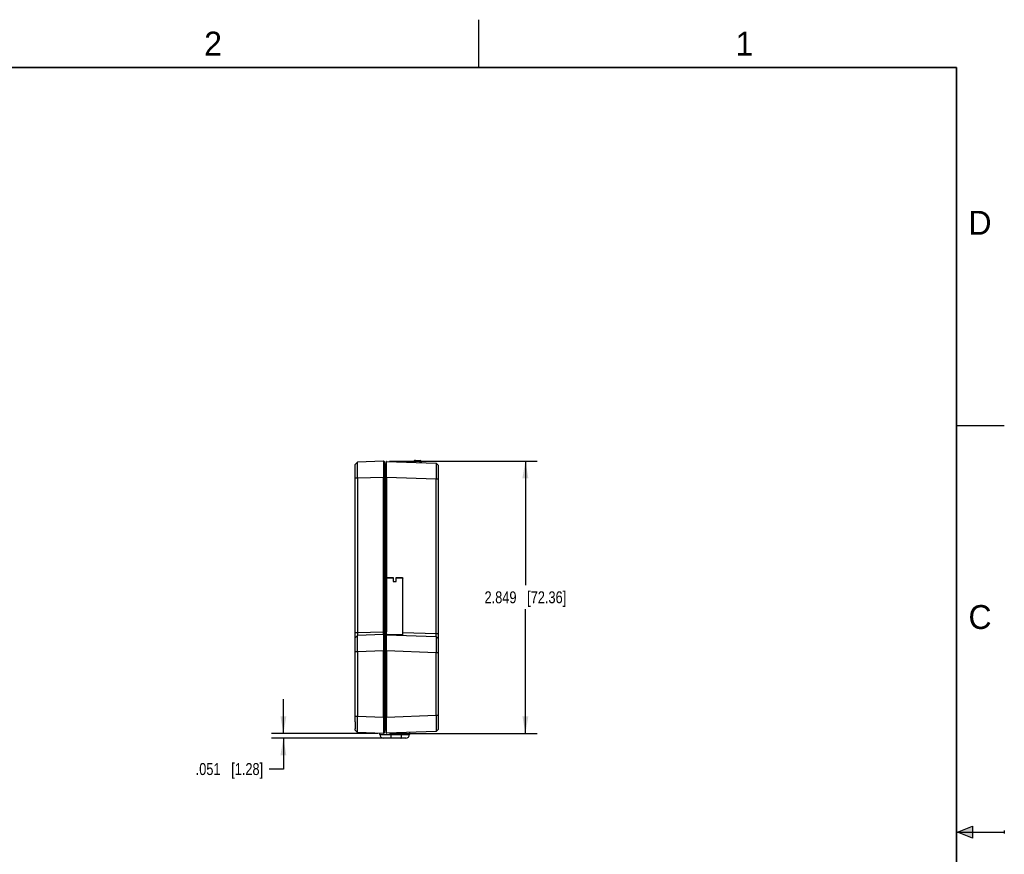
# Model space of a CAD drawing. Header units: inches. Extents: x 0 to 22, y 0 to 17.
# Tile 17 of 17: x 11.7 to 22, y 8.3 to 17. Entities that reach past the tile are written whole.
import ezdxf

# ---------------------------------------------------------------- set-up
doc = ezdxf.new("R2010")
doc.units = ezdxf.units.IN
doc.header["$LTSCALE"] = 1.21
doc.header["$MEASUREMENT"] = 0
doc.layers.get('0').update_dxf_attribs({"linetype": 'CONTINUOUS'})
doc.layers.add('DIMENSIONS', color=7, linetype='CONTINUOUS')
doc.styles.get("Standard").update_dxf_attribs({"font": 'txt', "width": 0.8})
doc.styles.add('TEXTSTYLE_2', font='txt')
doc.dimstyles.new('DIMSTYLE_1', dxfattribs={"dimtxt": 0.125, "dimasz": 0.18, "dimexe": 0.18, "dimexo": 0.0625, "dimgap": 0.09, "dimtad": 0, "dimtih": 1, "dimtoh": 1, "dimdec": 3, "dimzin": 4, "dimdsep": 46, "dimtxsty": 'STANDARD', "dimblk": '_FILLED', "dimblk1": '_FILLED', "dimblk2": '_FILLED', "dimcen": 0.09, "dimadec": 0, "dimazin": 0, "dimtp": 0.01, "dimtm": 0.01, "dimtfac": 1, "dimtdec": 3, "dimtofl": 0, "dimtmove": 0, "dimatfit": 3, "dimldrblk": '_FILLED', "dimfxl": 1, "dimtolj": 1, "dimtzin": 4, "dimarcsym": 0})

# ---------------------------------------------------------------- blocks, each defined once
blk = doc.blocks.new('_FILLED')
at = {"color": 0, "linetype": 'BYBLOCK'}
blk.add_solid([(0, 0), (-1, 0.174), (-1, -0.174)], dxfattribs=at)
blk = doc.blocks.new('*D5')
at = {"layer": 'DIMENSIONS', "color": 2, "linetype": 'CONTINUOUS'}
for p, q in [((14.454, 9.532), (14.454, 9.892)), ((15.441, 9.532), (14.329, 9.532)), ((15.511, 9.482), (14.329, 9.482)), ((14.454, 9.482), (14.454, 9.159)), ((14.454, 9.159), (14.304, 9.159))]:
    blk.add_line(p, q, dxfattribs=at)
at = {"layer": 'DIMENSIONS', "color": 2, "linetype": 'CONTINUOUS', "xscale": 0.18, "yscale": 0.18, "zscale": 0.18}
for p, rotation in [((14.454, 9.532), 270), ((14.454, 9.482), 90)]:
    blk.add_blockref('_FILLED', p, dxfattribs=dict(at, rotation=rotation))
at = {"layer": 'DIMENSIONS', "color": 2, "linetype": 'CONTINUOUS', "insert": (14.242, 9.222), "char_height": 0.125, "width": 1.125, "attachment_point": 3, "line_spacing_factor": 0.9}
blk.add_mtext('.051{\\Ftxt.shx;\\W1.000000;\\H0.125000; }[1.28]', dxfattribs=at)
blk = doc.blocks.new('*D6')
at = {"layer": 'DIMENSIONS', "color": 2, "linetype": 'CONTINUOUS'}
for p, q in [((15.566, 12.381), (17.112, 12.381)), ((16.987, 12.381), (16.987, 11.082)), ((16.987, 9.532), (16.987, 10.832)), ((15.566, 9.532), (17.112, 9.532))]:
    blk.add_line(p, q, dxfattribs=at)
at = {"layer": 'DIMENSIONS', "color": 2, "linetype": 'CONTINUOUS', "xscale": 0.18, "yscale": 0.18, "zscale": 0.18}
for p, rotation in [((16.987, 12.381), 90), ((16.987, 9.532), 270)]:
    blk.add_blockref('_FILLED', p, dxfattribs=dict(at, rotation=rotation))
at = {"layer": 'DIMENSIONS', "color": 2, "linetype": 'CONTINUOUS', "insert": (16.987, 11.019), "char_height": 0.125, "width": 1.325, "attachment_point": 2, "line_spacing_factor": 0.9}
blk.add_mtext('2.849{\\Ftxt.shx;\\W1.000000;\\H0.125000; }[72.36]', dxfattribs=at)

msp = doc.modelspace()

# ---------------------------------------------------------------- hatches: boundary and pattern name
at = {"linetype": 'CONTINUOUS'}
msp.add_hatch(color=2, dxfattribs=at).paths.add_polyline_path([(21.6663, 8.5625), (21.6663, 8.4375), (21.51, 8.5)])

# ---------------------------------------------------------------- linework, layer by layer
at = {"color": 2, "linetype": 'CONTINUOUS'}
for p, q in [((16.5, 16.5), (16.5, 17)), ((22, 12.75), (21.5, 12.75)), ((21.51, 8.5), (21.6663, 8.5625)), ((21.6663, 8.5625), (21.6663, 8.4375)), ((21.51, 8.5), (22, 8.5)), ((21.6663, 8.4375), (21.51, 8.5)), ((22, 8.515), (22, 8.485))]:
    msp.add_line(p, q, dxfattribs=at)
at = {"color": 6, "linetype": 'CONTINUOUS'}
for p, q in [((15.2293, 12.3713), (15.2043, 12.3454)), ((15.5031, 12.3809), (15.2293, 12.3713)), ((15.2293, 12.3713), (15.2293, 12.3713)), ((15.5031, 12.3809), (15.5031, 12.3581)), ((15.5083, 12.3759), (15.5083, 9.5372)), ((15.5283, 9.539), (15.5283, 12.3741)), ((15.5335, 12.3791), (16.0533, 12.361)), ((15.5335, 12.2092), (15.5335, 12.3791)), ((15.8183, 12.3748), (15.8183, 12.3692)), ((15.8339, 12.3691), (15.834, 12.3898)), ((15.8341, 12.3898), (15.8841, 12.3873)), ((15.884, 12.3873), (15.8839, 12.3675)), ((15.8983, 12.3664), (15.8983, 12.3723)), ((15.2043, 12.3323), (15.2043, 12.3454)), ((15.2045, 12.3046), (15.2043, 12.3323)), ((15.2043, 12.2647), (15.2045, 12.3046)), ((15.2043, 9.6536), (15.2043, 12.2647)), ((15.5031, 12.3581), (15.5031, 12.211)), ((15.5234, 12.3484), (15.5083, 12.3483)), ((15.5234, 12.3484), (15.5234, 10.5844)), ((16.0783, 12.3351), (16.0533, 12.361)), ((16.0533, 12.361), (16.0533, 12.361)), ((16.0783, 9.578), (16.0783, 12.3351)), ((15.2293, 12.2014), (15.2043, 12.2014)), ((15.2293, 12.2014), (15.2291, 12.2358)), ((15.5031, 12.211), (15.2293, 12.2014)), ((15.2293, 12.2014), (15.2293, 10.5873)), ((15.5031, 10.5968), (15.5031, 12.211)), ((15.5031, 12.211), (15.5083, 12.211)), ((15.5234, 12.2084), (15.5083, 12.2083)), ((15.5283, 12.2084), (15.5234, 12.2084)), ((15.5283, 12.2092), (15.5335, 12.2092)), ((15.5335, 12.2092), (15.5335, 10.5951)), ((16.0533, 12.1911), (15.5335, 12.2092)), ((16.0533, 10.577), (16.0533, 12.1911)), ((16.0783, 12.1911), (16.0533, 12.1911)), ((15.2043, 10.5873), (15.2293, 10.5873)), ((15.2293, 10.5573), (15.2043, 10.5314)), ((15.2293, 10.5873), (15.5031, 10.5968)), ((15.5031, 10.5669), (15.2293, 10.5573)), ((15.2293, 10.5573), (15.2293, 10.5573)), ((15.5083, 10.5968), (15.5031, 10.5968)), ((15.5031, 10.5669), (15.5031, 10.5968)), ((15.5031, 10.5669), (15.5031, 10.5441)), ((15.5031, 10.5441), (15.5031, 10.397)), ((15.5234, 10.5844), (15.5083, 10.5843)), ((15.5234, 10.5344), (15.5083, 10.5343)), ((15.5234, 10.5844), (15.5283, 10.5844)), ((15.5234, 10.5344), (15.5234, 10.5844)), ((15.5234, 10.5344), (15.5234, 9.5647)), ((15.5335, 10.5951), (15.5283, 10.5951)), ((15.5336, 10.5739), (15.5335, 10.5669)), ((15.5335, 10.5669), (15.5335, 10.5651)), ((15.5335, 10.5651), (16.0533, 10.547)), ((15.5335, 10.3952), (15.5335, 10.5651)), ((15.7043, 10.5891), (16.0533, 10.577)), ((16.0533, 10.577), (16.0783, 10.577)), ((16.0533, 10.547), (16.0533, 10.547)), ((16.0783, 10.5211), (16.0533, 10.547)), ((15.2293, 10.3874), (15.2043, 10.3874)), ((15.5031, 10.397), (15.2293, 10.3874)), ((15.2293, 10.3874), (15.2293, 9.7117)), ((15.5031, 10.397), (15.5083, 10.397)), ((15.5031, 9.7021), (15.5031, 10.397)), ((15.5234, 10.3944), (15.5083, 10.3943)), ((15.5283, 10.3944), (15.5234, 10.3944)), ((15.5283, 10.3952), (15.5335, 10.3952)), ((16.0533, 10.3771), (15.5335, 10.3952)), ((15.5335, 10.3952), (15.5335, 9.7039)), ((16.0783, 10.3771), (16.0533, 10.3771)), ((16.0533, 9.722), (16.0533, 10.3771)), ((15.2043, 9.7117), (15.2293, 9.7117)), ((15.2291, 9.6773), (15.2293, 9.7117)), ((15.2293, 9.7117), (15.5031, 9.7021)), ((15.5083, 9.7021), (15.5031, 9.7021)), ((15.5031, 9.7021), (15.5031, 9.5551)), ((15.5234, 9.7047), (15.5083, 9.7048)), ((15.5234, 9.7047), (15.5283, 9.7047)), ((15.5335, 9.7039), (15.5283, 9.7039)), ((15.5335, 9.7039), (16.0533, 9.722)), ((15.5335, 9.534), (15.5335, 9.7039)), ((16.0533, 9.722), (16.0783, 9.722)), ((15.2043, 9.6536), (15.2045, 9.6097)), ((15.2045, 9.6097), (15.2043, 9.5799)), ((15.2043, 9.5677), (15.2043, 9.5799)), ((15.2293, 9.5418), (15.2043, 9.5677)), ((15.5031, 9.5322), (15.2293, 9.5418)), ((15.2293, 9.5418), (15.2293, 9.5418)), ((15.4629, 9.5211), (15.4629, 9.5336)), ((15.4629, 9.5211), (15.7739, 9.5211)), ((15.7345, 9.4817), (15.5022, 9.4817)), ((15.5031, 9.5551), (15.5031, 9.5322)), ((15.5234, 9.5647), (15.5083, 9.5648)), ((16.0533, 9.5521), (15.5335, 9.534)), ((15.5802, 9.5356), (15.5802, 9.5211)), ((15.6912, 9.5211), (15.6912, 9.5395)), ((15.7739, 9.5424), (15.7739, 9.5211)), ((16.0533, 9.5521), (16.0783, 9.578)), ((16.0533, 9.5521), (16.0533, 9.5521))]:
    msp.add_line(p, q, dxfattribs=at)
at = {"color": 7, "linetype": 'CONTINUOUS'}
for p, q in [((15.5393, 11.1621), (15.5343, 11.1571)), ((15.5343, 10.5671), (15.5343, 11.1571)), ((15.6038, 11.1571), (15.5343, 11.1571)), ((15.5393, 11.1621), (15.6038, 11.1621)), ((15.6038, 11.1621), (15.6038, 11.1221)), ((15.6348, 11.1221), (15.6348, 11.1621)), ((15.6348, 11.1621), (15.6993, 11.1621)), ((15.7043, 11.1571), (15.6348, 11.1571)), ((15.6993, 11.1621), (15.7043, 11.1571)), ((15.7043, 10.5671), (15.7043, 11.1571)), ((15.6038, 11.1221), (15.6348, 11.1221)), ((15.5343, 10.5671), (15.7043, 10.5671)), ((15.5364, 10.565), (15.5349, 10.5665)), ((15.6193, 10.5621), (15.6993, 10.5621)), ((15.6603, 10.5607), (15.6603, 10.5621)), ((15.6993, 10.5621), (15.7043, 10.5671))]:
    msp.add_line(p, q, dxfattribs=at)
at = {"color": 7, "linetype": 'CONTINUOUS', "const_width": 0.02}
for points in [[(21.5, 16.5), (0.5, 16.5)], [(21.5, 0.5), (21.5, 16.5)]]:
    msp.add_lwpolyline(points, dxfattribs=at)
at = {"color": 6, "linetype": 'CONTINUOUS'}
for centre, radius, start, end in [((15.5033, 12.3759), 0.005, 0.01118, 91.99818), ((15.5333, 12.3741), 0.005, 88.00095, 179.98601), ((15.8333, 12.3748), 0.015, 87.20692, 180.00113), ((15.8833, 12.3723), 0.015, 359.99878, 87.20915), ((15.5233, 12.3534), 0.005, 270.5, 360), ((15.5033, 10.5619), 0.005, 0.01118, 91.99818), ((15.5233, 10.5394), 0.005, 270.50612, 359.97591), ((15.5333, 10.5601), 0.005, 88.00095, 179.98601), ((11.6048, 10.5712), 3.9288, 0.03994, 0.34931), ((15.5022, 9.5211), 0.0394, 180, 270), ((15.5033, 9.5372), 0.005, 268.00021, 359.99106), ((15.5233, 9.5597), 0.005, 0, 89.5), ((15.5333, 9.539), 0.005, 180.01286, 271.9997), ((15.7345, 9.5211), 0.0394, 270, 360)]:
    msp.add_arc(centre, radius, start, end, dxfattribs=at)
for points, knots in [([(15.2291, 12.2358), (15.2291, 12.245), (15.229, 12.2586), (15.229, 12.2765), (15.229, 12.2891), (15.2289, 12.3011), (15.2289, 12.3124), (15.2289, 12.3229), (15.2289, 12.3325), (15.2289, 12.3412), (15.229, 12.3478), (15.229, 12.3525), (15.229, 12.3557), (15.229, 12.3586), (15.229, 12.3611), (15.2291, 12.3635), (15.2291, 12.3655), (15.2291, 12.3672), (15.2291, 12.3684), (15.2292, 12.3693), (15.2292, 12.3698), (15.2292, 12.3702), (15.2292, 12.3706), (15.2292, 12.3709), (15.2292, 12.3711), (15.2293, 12.3712), (15.2293, 12.3712), (15.2293, 12.3713), (15.2293, 12.3713), (15.2293, 12.3713)], [0, 0, 0, 0, 0.2043807, 0.3018961, 0.3953858, 0.4841875, 0.5676718, 0.6452132, 0.716227, 0.7802293, 0.8367513, 0.8620667, 0.8853617, 0.9065993, 0.9257427, 0.9427548, 0.9575987, 0.970242, 0.9806688, 0.9850473, 0.9888671, 0.992127, 0.9948255, 0.9969614, 0.9985339, 0.9991089, 0.9995436, 0.999839, 1, 1, 1, 1]), ([(16.0533, 12.361), (16.0533, 12.361), (16.0533, 12.3609), (16.0534, 12.3609), (16.0534, 12.3608), (16.0534, 12.3607), (16.0534, 12.3606), (16.0534, 12.3604), (16.0534, 12.36), (16.0534, 12.3595), (16.0535, 12.359), (16.0535, 12.3583), (16.0535, 12.3575), (16.0535, 12.3566), (16.0535, 12.3553), (16.0536, 12.3533), (16.0536, 12.3507), (16.0536, 12.3476), (16.0536, 12.3443), (16.0536, 12.3405), (16.0537, 12.3364), (16.0537, 12.3302), (16.0537, 12.3217), (16.0537, 12.3105), (16.0537, 12.2982), (16.0537, 12.2849), (16.0536, 12.2707), (16.0536, 12.2557), (16.0535, 12.2401), (16.0535, 12.2185), (16.0534, 12.2021), (16.0533, 12.1911)], [0, 0, 0, 0, 0.0001565, 0.000456, 0.0009027, 0.0014977, 0.0022412, 0.0031333, 0.0053624, 0.0081839, 0.0115962, 0.0155975, 0.0201861, 0.0253602, 0.0311179, 0.0443748, 0.0599214, 0.0777131, 0.0977051, 0.1198527, 0.1441105, 0.1704228, 0.2289291, 0.2948044, 0.3674463, 0.4461257, 0.5300842, 0.6185383, 0.7106682, 0.8056367, 1, 1, 1, 1]), ([(15.2293, 10.5873), (15.2292, 10.5853), (15.2291, 10.5815), (15.229, 10.5768), (15.229, 10.5732), (15.2289, 10.5707), (15.2289, 10.5683), (15.2289, 10.5661), (15.2289, 10.5642), (15.2289, 10.5624), (15.229, 10.5609), (15.229, 10.5597), (15.2291, 10.5588), (15.2291, 10.5582), (15.2291, 10.5579), (15.2292, 10.5576), (15.2292, 10.5575), (15.2292, 10.5574), (15.2293, 10.5573), (15.2293, 10.5573), (15.2293, 10.5573)], [0, 0, 0, 0, 0.1945417, 0.3824445, 0.4712009, 0.5553318, 0.6340844, 0.7067061, 0.77248, 0.8308314, 0.881223, 0.9231201, 0.956057, 0.969097, 0.9798298, 0.9882444, 0.9943413, 0.9965316, 0.9981679, 1, 1, 1, 1]), ([(15.2293, 10.3874), (15.2292, 10.3984), (15.2292, 10.4148), (15.2291, 10.4364), (15.229, 10.452), (15.229, 10.467), (15.2289, 10.4812), (15.2289, 10.4945), (15.2289, 10.5068), (15.2289, 10.518), (15.2289, 10.5265), (15.229, 10.5327), (15.229, 10.5368), (15.229, 10.5406), (15.229, 10.544), (15.229, 10.547), (15.2291, 10.5496), (15.2291, 10.5516), (15.2291, 10.553), (15.2291, 10.5538), (15.2292, 10.5546), (15.2292, 10.5553), (15.2292, 10.5559), (15.2292, 10.5564), (15.2292, 10.5567), (15.2292, 10.5569), (15.2292, 10.557), (15.2293, 10.5571), (15.2293, 10.5572), (15.2293, 10.5573), (15.2293, 10.5573), (15.2293, 10.5573)], [0, 0, 0, 0, 0.194364, 0.289333, 0.3814631, 0.4699173, 0.5538757, 0.6325551, 0.705197, 0.7710722, 0.8295785, 0.8558907, 0.8801485, 0.902296, 0.922288, 0.9400796, 0.9556262, 0.968883, 0.9746406, 0.9798147, 0.9844032, 0.9884044, 0.9918166, 0.994638, 0.996867, 0.997759, 0.9985025, 0.9990974, 0.9995441, 0.9998435, 1, 1, 1, 1]), ([(16.0533, 10.547), (16.0533, 10.547), (16.0534, 10.547), (16.0534, 10.5471), (16.0534, 10.5471), (16.0535, 10.5473), (16.0535, 10.5477), (16.0536, 10.5483), (16.0536, 10.5493), (16.0537, 10.5506), (16.0537, 10.5521), (16.0537, 10.5538), (16.0537, 10.5558), (16.0537, 10.558), (16.0537, 10.5603), (16.0536, 10.5629), (16.0536, 10.5665), (16.0535, 10.5712), (16.0534, 10.575), (16.0533, 10.577)], [0, 0, 0, 0, 0.0018822, 0.0035266, 0.0057205, 0.0118188, 0.020232, 0.043999, 0.0769331, 0.118828, 0.1692171, 0.2275654, 0.2933356, 0.3659536, 0.4447025, 0.5288288, 0.6175795, 0.8054693, 1, 1, 1, 1]), ([(16.0533, 10.547), (16.0533, 10.547), (16.0533, 10.5469), (16.0534, 10.5469), (16.0534, 10.5468), (16.0534, 10.5467), (16.0534, 10.5466), (16.0534, 10.5464), (16.0534, 10.546), (16.0534, 10.5455), (16.0535, 10.545), (16.0535, 10.5443), (16.0535, 10.5435), (16.0535, 10.5426), (16.0535, 10.5413), (16.0536, 10.5393), (16.0536, 10.5367), (16.0536, 10.5336), (16.0536, 10.5303), (16.0536, 10.5265), (16.0537, 10.5224), (16.0537, 10.5162), (16.0537, 10.5077), (16.0537, 10.4965), (16.0537, 10.4842), (16.0537, 10.4709), (16.0536, 10.4567), (16.0536, 10.4417), (16.0535, 10.4261), (16.0535, 10.4045), (16.0534, 10.3881), (16.0533, 10.3771)], [0, 0, 0, 0, 0.0001565, 0.000456, 0.0009027, 0.0014977, 0.0022412, 0.0031333, 0.0053624, 0.0081839, 0.0115962, 0.0155975, 0.0201861, 0.0253602, 0.0311179, 0.0443748, 0.0599214, 0.0777131, 0.0977051, 0.1198527, 0.1441105, 0.1704228, 0.2289291, 0.2948044, 0.3674463, 0.4461257, 0.5300842, 0.6185383, 0.7106682, 0.8056367, 1, 1, 1, 1]), ([(16.0533, 9.722), (16.0534, 9.711), (16.0535, 9.6946), (16.0535, 9.673), (16.0536, 9.6574), (16.0536, 9.6424), (16.0537, 9.6282), (16.0537, 9.6149), (16.0537, 9.6026), (16.0537, 9.5914), (16.0537, 9.5829), (16.0537, 9.5767), (16.0536, 9.5726), (16.0536, 9.5688), (16.0536, 9.5655), (16.0536, 9.5624), (16.0536, 9.5598), (16.0535, 9.5578), (16.0535, 9.5565), (16.0535, 9.5556), (16.0535, 9.5548), (16.0535, 9.5541), (16.0534, 9.5535), (16.0534, 9.5531), (16.0534, 9.5527), (16.0534, 9.5525), (16.0534, 9.5524), (16.0534, 9.5523), (16.0534, 9.5522), (16.0533, 9.5522), (16.0533, 9.5521), (16.0533, 9.5521)], [0, 0, 0, 0, 0.1943639, 0.2893329, 0.381463, 0.4699171, 0.5538755, 0.6325549, 0.7051967, 0.771072, 0.8295782, 0.8558904, 0.8801483, 0.9022958, 0.9222878, 0.9400795, 0.9556261, 0.9688829, 0.9746405, 0.9798145, 0.9844031, 0.9884043, 0.9918165, 0.9946379, 0.996867, 0.997759, 0.9985024, 0.9990974, 0.9995441, 0.9998435, 1, 1, 1, 1]), ([(15.2293, 9.5418), (15.2293, 9.5418), (15.2293, 9.5418), (15.2293, 9.5419), (15.2293, 9.5419), (15.2292, 9.542), (15.2292, 9.5422), (15.2292, 9.5425), (15.2292, 9.5429), (15.2292, 9.5433), (15.2292, 9.5438), (15.2291, 9.5447), (15.2291, 9.5459), (15.2291, 9.5476), (15.2291, 9.5496), (15.229, 9.5519), (15.229, 9.5545), (15.229, 9.5574), (15.229, 9.5606), (15.229, 9.5653), (15.2289, 9.5719), (15.2289, 9.5806), (15.2289, 9.5902), (15.2289, 9.6007), (15.2289, 9.6119), (15.229, 9.624), (15.229, 9.6366), (15.229, 9.6545), (15.2291, 9.6681), (15.2291, 9.6773)], [0, 0, 0, 0, 0.0001611, 0.0004566, 0.0008913, 0.0014664, 0.0030391, 0.0051752, 0.0078738, 0.0111338, 0.0149539, 0.0193324, 0.0297595, 0.0424029, 0.057247, 0.0742592, 0.0934027, 0.1146405, 0.1379355, 0.1632509, 0.219773, 0.2837754, 0.3547892, 0.4323305, 0.5158146, 0.6046162, 0.6981057, 0.7956207, 1, 1, 1, 1]), ([(15.5802, 9.5211), (15.5802, 9.5185), (15.5801, 9.5135), (15.5798, 9.5062), (15.5792, 9.5004), (15.5787, 9.4962), (15.5783, 9.4933), (15.5778, 9.4907), (15.5772, 9.4884), (15.5767, 9.4864), (15.5761, 9.4848), (15.5754, 9.4835), (15.5749, 9.4826), (15.5744, 9.4821), (15.5741, 9.4819), (15.5737, 9.4817), (15.5735, 9.4817), (15.5734, 9.4817)], [0, 0, 0, 0, 0.1872553, 0.3682977, 0.5353422, 0.6117421, 0.682492, 0.7469657, 0.8046843, 0.8552332, 0.8982604, 0.9335899, 0.9614895, 0.9729139, 0.9828962, 0.9917645, 1, 1, 1, 1]), ([(15.6844, 9.4817), (15.6845, 9.4817), (15.6848, 9.4817), (15.6851, 9.4819), (15.6854, 9.4821), (15.6859, 9.4826), (15.6865, 9.4835), (15.6871, 9.4848), (15.6877, 9.4864), (15.6883, 9.4884), (15.6888, 9.4907), (15.6893, 9.4933), (15.6897, 9.4962), (15.6903, 9.5004), (15.6908, 9.5062), (15.6912, 9.5135), (15.6912, 9.5185), (15.6912, 9.5211)], [0, 0, 0, 0, 0.0082355, 0.0171038, 0.0270861, 0.0385105, 0.0664101, 0.1017396, 0.1447668, 0.1953157, 0.2530343, 0.317508, 0.3882579, 0.4646578, 0.6317023, 0.8127447, 1, 1, 1, 1])]:
    msp.add_open_spline(points, degree=3, knots=knots, dxfattribs=at)

# ---------------------------------------------------------------- texts
at = {"color": 2, "linetype": 'CONTINUOUS', "char_height": 0.25, "width": 0.25, "attachment_point": 1, "line_spacing_factor": 0.9, "style": 'TEXTSTYLE_2'}
for s, insert in [('2', (13.625, 16.875)), ('1', (19.1875, 16.875)), ('D', (21.625, 15)), ('C', (21.625, 10.875))]:
    msp.add_mtext(s, dxfattribs=dict(at, insert=insert))

# ---------------------------------------------------------------- dimensions: what is measured, and where the dimension line sits
at = {"layer": 'DIMENSIONS', "color": 2, "linetype": 'CONTINUOUS'}
for base, p1, p2, picture, middle in [((16.9873, 12.3809), (15.5656, 9.5322), (15.5656, 12.3809), '*D6', (16.8373, 10.9565)), ((14.45431, 9.53223), (15.51089, 9.4817), (15.44064, 9.53223), '*D5', (13.4293, 9.15902))]:
    dim = msp.add_linear_dim(base=base, p1=p1, p2=p2, angle=90, dimstyle='DIMSTYLE_1', dxfattribs=at)
    dim.commit()
    dim.dimension.update_dxf_attribs({"geometry": picture, "text_midpoint": middle, "dimtype": 160})

doc.saveas('drawing.dxf')
